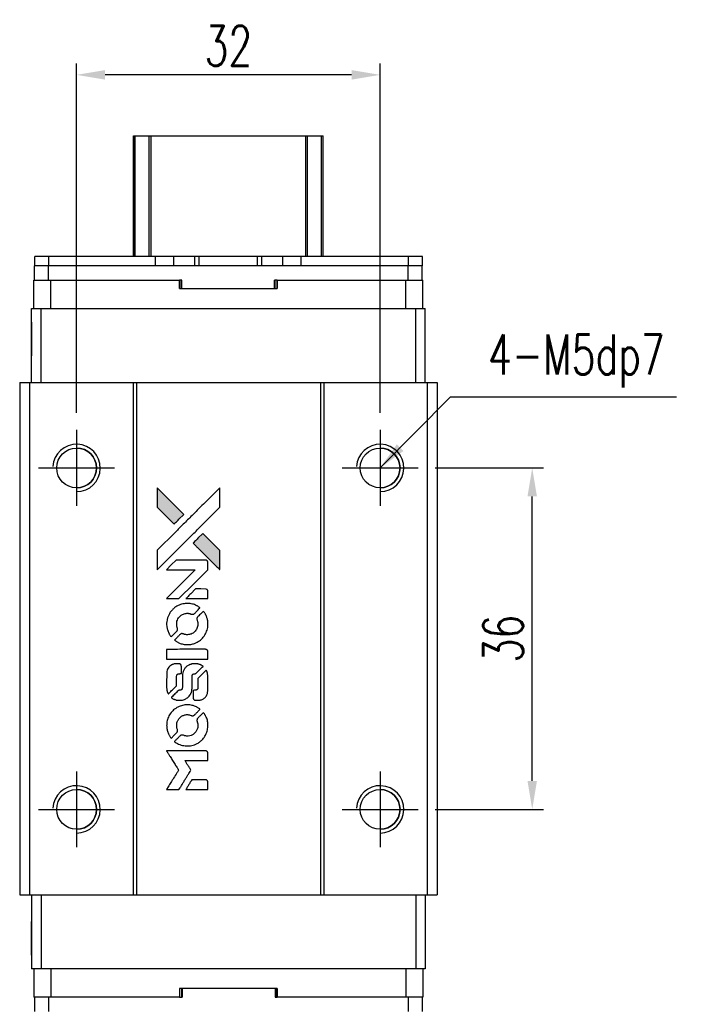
# Model space of a CAD drawing. Header units: millimetres. Extents: x 16 to 292, y -21 to 206.
# Tile 2 of 3: x 35 to 107, y 102 to 206. Entities that reach past the tile are written whole.
import ezdxf

# ---------------------------------------------------------------- set-up
doc = ezdxf.new("R2010")
doc.units = ezdxf.units.MM
doc.header["$LTSCALE"] = 0.15
doc.layers.get('0').update_dxf_attribs({"linetype": 'CONTINUOUS'})
doc.layers.get('Defpoints').update_dxf_attribs({"linetype": 'CONTINUOUS'})
doc.layers.add('DIM', color=4, linetype='CONTINUOUS')
doc.styles.add('DIM-7', font='SIMPLEX.shx', dxfattribs={"width": 0.7, "bigfont": 'chineset.shx'})
doc.dimstyles.new('CNS', dxfattribs={"dimtxt": 3.5, "dimasz": 2.5, "dimexe": 1, "dimexo": 1.5, "dimgap": 0.09, "dimtad": 0, "dimdsep": 46, "dimtxsty": 'DIM-7', "dimcen": 0.09, "dimclrd": 4, "dimclre": 4, "dimclrt": 4, "dimadec": 0, "dimazin": 0, "dimtfac": 1, "dimtix": 1, "dimtmove": 2, "dimatfit": 3, "dimfxl": 1, "dimtvp": 0.971429, "dimtolj": 1, "dimarcsym": 0})

# ---------------------------------------------------------------- blocks, each defined once
blk = doc.blocks.new('*D191')
at = {"layer": 'Defpoints', "color": 0}
for p in [(76.78, 158.85), (88.82, 158.85), (76.78, 122.85)]:
    blk.add_point(p, dxfattribs=at)
at = {"layer": 'DIM', "color": 7, "lineweight": -2}
for p, q in [((78.58, 158.85), (90.02, 158.85)), ((88.82, 125.85), (88.82, 155.85)), ((78.58, 122.85), (90.02, 122.85))]:
    blk.add_line(p, q, dxfattribs=at)
at = {"layer": 'DIM', "color": 7}
for points in [[(88.32, 155.85), (89.32, 155.85), (88.82, 158.85)], [(88.32, 125.85), (89.32, 125.85), (88.82, 122.85)]]:
    blk.add_solid(points, dxfattribs=at)
at = {"layer": 'DIM', "color": 7, "insert": (85.76, 140.85), "char_height": 4.2, "attachment_point": 5, "rotation": 90, "style": 'DIM-7'}
blk.add_mtext('\\A1;36', dxfattribs=at)
blk = doc.blocks.new('*D192')
at = {"layer": 'Defpoints', "color": 0}
for p in [(40.78, 200.29), (40.78, 162.85), (72.78, 162.85)]:
    blk.add_point(p, dxfattribs=at)
at = {"layer": 'DIM', "color": 7, "lineweight": -2}
for p, q in [((40.78, 164.65), (40.78, 201.49)), ((72.78, 164.65), (72.78, 201.49)), ((69.78, 200.29), (43.78, 200.29))]:
    blk.add_line(p, q, dxfattribs=at)
at = {"layer": 'DIM', "color": 7}
for points in [[(43.78, 200.79), (43.78, 199.79), (40.78, 200.29)], [(69.78, 200.79), (69.78, 199.79), (72.78, 200.29)]]:
    blk.add_solid(points, dxfattribs=at)
at = {"layer": 'DIM', "color": 7, "insert": (56.78, 203.35), "char_height": 4.2, "attachment_point": 5, "style": 'DIM-7'}
blk.add_mtext('\\A1;32', dxfattribs=at)
blk = doc.blocks.new('A$C65c57811')
at = {"linetype": 'Continuous'}
h = blk.add_hatch(color=256, dxfattribs=at)
h.dxf.hatch_style = 1
h.paths.add_polyline_path([(0, 31.81), (0, 30.78), (0, 29.76), (0.89, 28.87, 0.000288), (1.23, 28.53, 0.000479), (1.52, 28.24, 0.000013), (1.79, 27.99, 0.197177), (1.79, 27.98, 0.197497), (1.79, 27.99, 0.00004), (1.94, 28.13, 0.000834), (2.11, 28.3, 0.000506), (2.3, 28.49), (2.81, 29), (1.41, 30.41)])
h.paths.add_polyline_path([(4.81, 27), (4.3, 26.49, 0.000476), (4.11, 26.29, 0.000789), (3.94, 26.13, 0.000035), (3.79, 25.98, 0.19758), (3.79, 25.97, 0.198396), (3.79, 25.97, 0.000019), (4, 25.77, 0.000582), (4.22, 25.54, 0.000351), (4.49, 25.27, 0.000108), (5.62, 24.15, 0.000692), (6.19, 23.58, 0.000077), (6.59, 23.19, 0.197527), (6.6, 23.18, 0.410181), (6.61, 23.19, 0.000493), (6.61, 23.4, 0.002424), (6.61, 23.69, 0.000529), (6.61, 24.19), (6.61, 25.2), (5.71, 26.1)])
for points in [[(0.89, 28.87, 0.000288), (1.23, 28.53, 0.000479), (1.52, 28.24, 0.000013), (1.79, 27.99, 0.197177), (1.79, 27.98, 0.197497), (1.79, 27.99, 0.00004), (1.94, 28.13, 0.000836), (2.11, 28.3, 0.000505), (2.3, 28.49), (2.81, 29), (1.41, 30.41), (0, 31.81), (0, 30.78), (0, 29.76)], [(1.24, 24.39, -0.000056), (1.85, 25.01, -0.000021), (2.72, 25.87, -0.000021), (3.66, 26.81, -0.000025), (4.54, 27.69), (6.61, 29.75), (6.61, 30.78), (6.61, 31.8), (5.22, 30.42, 0.000274), (4.55, 29.76, 0.000123), (3.68, 28.88, 0.000121), (2.75, 27.96, 0.000165), (1.92, 27.13), (0, 25.22), (0, 24.19), (0, 23.16)], [(4.49, 25.27, 0.000108), (5.62, 24.15, 0.000692), (6.19, 23.58, 0.000077), (6.59, 23.19, 0.197527), (6.6, 23.18, 0.410182), (6.61, 23.19, 0.000493), (6.61, 23.4, 0.002424), (6.61, 23.69, 0.000529), (6.61, 24.19), (6.61, 25.2), (5.71, 26.1), (4.81, 27), (4.3, 26.49, 0.000476), (4.11, 26.29, 0.000789), (3.94, 26.13, 0.000035), (3.79, 25.98, 0.19758), (3.79, 25.97, 0.198396), (3.79, 25.97, 0.000019), (4, 25.77, 0.000582), (4.22, 25.54, 0.000351)], [(1.64, 20.12), (2.3, 20.12), (3.82, 21.64), (5.34, 23.17), (5.34, 23.59, 0.0008), (5.33, 23.86, 0.010795), (5.33, 23.96, 0.030495), (5.32, 24.02, 0.080372), (5.31, 24.06, 0.03816), (5.29, 24.09, 0.041799), (5.26, 24.12, 0.042486), (5.23, 24.15, 0.042078), (5.19, 24.17, 0.099276), (5.14, 24.18, 0.003302), (4.93, 24.18, 0.002586), (4.56, 24.19, 0.000204), (3.57, 24.18), (2, 24.18), (1.49, 23.67), (0.99, 23.17), (2.5, 23.16), (4.02, 23.16), (2.52, 21.67, 0.000253), (1.94, 21.09, 0.000412), (1.45, 20.6, 0.000041), (1.02, 20.17, 0.041338), (1, 20.15), (0.98, 20.12)], [(4.19, 20.12), (5.34, 20.12), (5.34, 20.55), (5.33, 20.97), (5.3, 21.02, 0.03146), (5.29, 21.05, 0.026444), (5.27, 21.07, 0.026444), (5.25, 21.09, 0.031457), (5.22, 21.1), (5.17, 21.13), (4.61, 21.14), (4.04, 21.14), (3.54, 20.64, 0.000745), (3.35, 20.44, 0.001228), (3.19, 20.28, 0.000087), (3.05, 20.13, 0.195134), (3.04, 20.13, 0.412117), (3.05, 20.12, 0.000048), (3.38, 20.12, 0.00109), (3.75, 20.12, 0.000653)], [(1.01, 17.21, 0.023681), (1.04, 17.03, 0.022402), (1.09, 16.85, 0.021929), (1.15, 16.67, 0.020503), (1.23, 16.49, 0.013745), (1.28, 16.39, 0.009767), (1.34, 16.28, 0.009658), (1.41, 16.18, 0.027804), (1.46, 16.12), (1.48, 16.09), (1.8, 16.41, 0.002053), (1.95, 16.56, 0.006738), (2.05, 16.67, 0.007826), (2.11, 16.74, 0.063909), (2.14, 16.78, 0.061532), (2.16, 16.83, 0.068674), (2.16, 16.89, 0.052072), (2.15, 16.96, 0.019648), (2.12, 17.05, -0.018366), (2.09, 17.17, -0.0288), (2.07, 17.27, -0.029061), (2.06, 17.37, -0.019155), (2.06, 17.49, -0.053809), (2.09, 17.74, -0.058833), (2.18, 17.98, -0.058566), (2.33, 18.18, -0.052525), (2.52, 18.36, -0.044733), (2.68, 18.46, -0.040573), (2.86, 18.53, -0.041123), (3.05, 18.57, -0.04951), (3.24, 18.58, -0.017369), (3.32, 18.57, -0.024255), (3.4, 18.56, -0.023787), (3.47, 18.53, -0.015798), (3.55, 18.5, 0.010631), (3.61, 18.48, 0.033653), (3.64, 18.47, 0.037806), (3.68, 18.47, 0.016307), (3.73, 18.47, 0.068179), (3.82, 18.48, 0.095747), (3.89, 18.52, 0.033418), (3.99, 18.6, 0.002133), (4.26, 18.88, 0.001452), (4.41, 19.03, 0.012393), (4.48, 19.1, 0.020479), (4.51, 19.15, 0.344362), (4.51, 19.16, 0.074287), (4.47, 19.2, 0.005454), (4.35, 19.27, 0.008391), (4.23, 19.35, 0.017097), (4.13, 19.4, 0.027375), (3.93, 19.49, 0.02835), (3.71, 19.55, 0.027723), (3.49, 19.59, 0.023913), (3.26, 19.61, 0.027047), (2.97, 19.6, 0.031685), (2.71, 19.56, 0.032425), (2.45, 19.49, 0.031013), (2.21, 19.39, 0.037914), (1.91, 19.22, 0.040153), (1.66, 19, 0.039834), (1.44, 18.75, 0.036173), (1.25, 18.46, 0.040752), (1.13, 18.17, 0.035885), (1.04, 17.86, 0.035491), (1, 17.53, 0.037615)], [(1.9, 15.69, 0.018008), (1.99, 15.63, 0.009842), (2.11, 15.56, 0.009807), (2.23, 15.49, 0.015716), (2.34, 15.44, 0.048467), (2.73, 15.32, 0.045841), (3.14, 15.27, 0.046006), (3.55, 15.3, 0.049638), (3.94, 15.4, 0.064819), (4.45, 15.67, 0.06695), (4.86, 16.06, 0.066691), (5.16, 16.54, 0.063505), (5.33, 17.09, 0.03135), (5.34, 17.23, 0.010439), (5.34, 17.44, 0.010391), (5.34, 17.65, 0.032408), (5.33, 17.79, 0.015696), (5.29, 17.95, 0.018095), (5.25, 18.11, 0.018551), (5.2, 18.25, 0.018352), (5.13, 18.4, 0.015568), (5.08, 18.49, 0.009832), (5.02, 18.6, 0.009795), (4.95, 18.7, 0.023727), (4.9, 18.77), (4.88, 18.8), (4.56, 18.48, 0.001528), (4.38, 18.31, 0.010022), (4.3, 18.22, 0.019586), (4.25, 18.16, 0.061865), (4.22, 18.11, 0.055054), (4.2, 18.05, 0.061607), (4.19, 17.98, 0.048725), (4.21, 17.9, 0.020221), (4.23, 17.8, -0.017722), (4.27, 17.69, -0.02685), (4.29, 17.59, -0.02759), (4.3, 17.49, -0.020233), (4.29, 17.38, -0.04793), (4.26, 17.17, -0.048386), (4.19, 16.98, -0.047866), (4.09, 16.79, -0.044964), (3.95, 16.63, -0.04333), (3.78, 16.49, -0.050921), (3.59, 16.39, -0.051473), (3.4, 16.34, -0.0459), (3.19, 16.32, -0.019014), (3.08, 16.32, -0.024114), (2.99, 16.33, -0.025081), (2.9, 16.35, -0.023892), (2.81, 16.38, 0.008624), (2.74, 16.41, 0.026486), (2.69, 16.42, 0.035074), (2.65, 16.43, 0.02756), (2.61, 16.43, 0.087163), (2.53, 16.42, 0.073291), (2.47, 16.38, 0.028074), (2.37, 16.29, 0.002594), (2.14, 16.07), (1.82, 15.74)], [(3.17, 13.75), (5.33, 13.75), (5.33, 14.18), (5.33, 14.6), (5.31, 14.65, 0.071429), (5.28, 14.7, 0.054799), (5.23, 14.73, 0.053585), (5.18, 14.76, 0.060698), (5.13, 14.77, 0.033975), (5.04, 14.78, 0.000112), (3.94, 14.78, 0.000726), (2.86, 14.78, 0.001084), (1.92, 14.77), (1, 14.77), (1, 14.26), (1, 13.75)], [(1.01, 10.58, 0.018538), (1.02, 10.51, 0.010695), (1.03, 10.44, 0.01068), (1.05, 10.36, 0.017678), (1.07, 10.29, 0.013849), (1.1, 10.22, 0.011814), (1.13, 10.15, 0.004513), (1.16, 10.08, 0.290035), (1.17, 10.07, 0.196418), (1.18, 10.07, 0.000124), (1.3, 10.2, 0.001477), (1.44, 10.34, 0.000898), (1.61, 10.5), (2.04, 10.93), (2.05, 11.47, -0.001471), (2.05, 11.88, -0.028714), (2.06, 12.01, -0.097073), (2.08, 12.08, -0.084199), (2.13, 12.14, -0.042698), (2.17, 12.17, -0.053912), (2.21, 12.19, -0.051004), (2.25, 12.2, -0.032967), (2.31, 12.2, 0.00807), (2.34, 12.2, 0.003023), (2.37, 12.2, 0.002994), (2.42, 12.21, 0.003629), (2.46, 12.21), (2.55, 12.22), (2.55, 12.63, 0.001618), (2.55, 12.83, 0.005206), (2.55, 12.96, 0.00535), (2.54, 13.05, 0.060675), (2.54, 13.09, 0.048484), (2.53, 13.11, 0.02389), (2.51, 13.13, 0.022812), (2.5, 13.15, 0.02462), (2.48, 13.17, 0.061781), (2.43, 13.22, 0.080179), (2.37, 13.24, 0.048561), (2.29, 13.25, 0.010021), (2.14, 13.25, 0.016602), (1.95, 13.25, 0.031409), (1.8, 13.23, 0.036474), (1.66, 13.19, 0.03439), (1.53, 13.13, 0.065928), (1.33, 12.99, 0.069066), (1.17, 12.8, 0.065697), (1.06, 12.57, 0.051559), (1.01, 12.3, 0.020904), (1.01, 12.15, 0.000451), (1, 11.44, 0.000419), (1, 10.72, 0.022759)], [(1.57, 9.63, 0.023289), (1.67, 9.57, 0.026845), (1.78, 9.51, 0.026047), (1.89, 9.47, 0.019751), (2.02, 9.43, 0.013249), (2.09, 9.42, 0.025169), (2.15, 9.41, 0.016532), (2.22, 9.41, 0.002937), (2.36, 9.41, 0.003317), (2.48, 9.41, 0.011808), (2.56, 9.41, 0.01777), (2.62, 9.42, 0.021476), (2.67, 9.43, 0.04325), (2.9, 9.5, 0.045753), (3.11, 9.61, 0.04649), (3.29, 9.75, 0.047672), (3.44, 9.93, 0.025315), (3.49, 10, 0.015208), (3.54, 10.09, 0.01512), (3.59, 10.19, 0.022488), (3.62, 10.28, 0.027857), (3.66, 10.42, 0.034138), (3.67, 10.55, 0.014286), (3.68, 10.75, 0.00124), (3.68, 11.25, -0.00103), (3.68, 11.56, -0.002552), (3.68, 11.79, -0.001594), (3.69, 11.97, -0.047676), (3.69, 12.01, -0.085307), (3.72, 12.09, -0.097789), (3.77, 12.14, -0.085947), (3.85, 12.18, -0.051339), (3.95, 12.2, 0.014634), (3.99, 12.2, 0.015028), (4.02, 12.21, 0.014927), (4.05, 12.22, 0.059415), (4.07, 12.22, 0.070595), (4.1, 12.25, 0.00028), (4.46, 12.61, 0.000111), (4.84, 12.98, 0.200239), (4.84, 12.99, 0.268906), (4.84, 13, 0.001866), (4.75, 13.05, 0.007532), (4.66, 13.1, 0.017818), (4.6, 13.13, 0.013256), (4.52, 13.16, 0.011636), (4.45, 13.19, 0.011528), (4.37, 13.21, 0.012303), (4.29, 13.23, 0.0423), (4.16, 13.25, 0.013657), (3.98, 13.25, 0.013857), (3.79, 13.24, 0.037428), (3.66, 13.23, 0.014927), (3.58, 13.2, 0.0122), (3.49, 13.18, 0.012518), (3.4, 13.15, 0.023062), (3.33, 13.12, 0.065961), (3.09, 12.95, 0.06055), (2.89, 12.72, 0.059676), (2.74, 12.45, 0.060497), (2.67, 12.15, 0.025683), (2.67, 12.09, 0.001528), (2.66, 11.9, 0.002124), (2.66, 11.65, 0.001173), (2.66, 11.36, -0.000809), (2.66, 10.84, -0.017164), (2.65, 10.68, -0.063931), (2.64, 10.6, -0.108429), (2.6, 10.54, -0.052941), (2.56, 10.51, -0.063675), (2.52, 10.49, -0.050562), (2.46, 10.47, -0.020337), (2.39, 10.46, 0.009897), (2.34, 10.46, 0.016482), (2.3, 10.45, 0.019019), (2.27, 10.45, 0.06043), (2.25, 10.44, 0.076267), (2.2, 10.41, 0.00054), (1.87, 10.07, 0.000307), (1.52, 9.72, 0.142594), (1.51, 9.69, 0.232419), (1.51, 9.68, 0.022995), (1.53, 9.67, 0.024627), (1.54, 9.65, 0.015407)], [(3.81, 9.57, 0.065483), (3.84, 9.52, 0.053271), (3.87, 9.48, 0.052018), (3.92, 9.44, 0.0556), (3.98, 9.42, 0.036839), (4.01, 9.41, 0.026922), (4.05, 9.4, 0.016905), (4.11, 9.4, 0.004317), (4.2, 9.4, 0.016369), (4.38, 9.4, 0.029936), (4.53, 9.42, 0.03418), (4.67, 9.46, 0.031327), (4.8, 9.51, 0.046935), (4.96, 9.61, 0.054053), (5.09, 9.73, 0.053701), (5.19, 9.88, 0.045364), (5.27, 10.06, 0.032479), (5.31, 10.21, 0.03386), (5.33, 10.37, 0.013578), (5.34, 10.61, 0.001155), (5.34, 11.25, 0.000413), (5.33, 11.79, 0.005008), (5.33, 12, 0.013199), (5.32, 12.12, 0.033956), (5.31, 12.2, 0.013909), (5.29, 12.29, 0.010864), (5.26, 12.39, 0.010938), (5.23, 12.47, 0.028702), (5.2, 12.53), (5.18, 12.58), (4.74, 12.14), (4.3, 11.7), (4.3, 11.19, -0.001504), (4.3, 10.97, -0.00328), (4.29, 10.81, -0.001901), (4.29, 10.67, -0.061333), (4.29, 10.64, -0.063621), (4.27, 10.6, -0.048633), (4.24, 10.56, -0.046769), (4.2, 10.52, -0.047961), (4.15, 10.49, -0.02678), (4.11, 10.47, -0.050957), (4.08, 10.46, -0.029398), (4.04, 10.46, -0.00401), (3.94, 10.46), (3.79, 10.45), (3.79, 10.04, 0.001061), (3.79, 9.79, 0.009147), (3.8, 9.69, 0.020721), (3.8, 9.62, 0.051619)], [(1.01, 6.53, 0.024131), (1.04, 6.34, 0.022344), (1.09, 6.15, 0.021883), (1.15, 5.97, 0.020884), (1.23, 5.78, 0.010669), (1.29, 5.68, 0.010389), (1.35, 5.58, 0.010913), (1.41, 5.49, 0.022227), (1.46, 5.42), (1.48, 5.39), (1.8, 5.72, 0.002452), (1.92, 5.85, 0.003628), (2.03, 5.96, 0.001662), (2.12, 6.06, 0.070159), (2.14, 6.09, 0.047671), (2.15, 6.1, 0.018624), (2.15, 6.13, 0.017921), (2.16, 6.16, 0.018804), (2.16, 6.19, 0.018255), (2.16, 6.23, 0.041312), (2.16, 6.26, 0.037164), (2.15, 6.3, 0.012342), (2.13, 6.34, -0.015101), (2.09, 6.45, -0.035998), (2.07, 6.54, -0.033244), (2.06, 6.63, -0.011249), (2.06, 6.76, -0.004059), (2.06, 6.87, -0.019693), (2.06, 6.93, -0.027943), (2.07, 6.98, -0.014411), (2.09, 7.04, -0.033089), (2.14, 7.19, -0.033887), (2.21, 7.32, -0.034021), (2.29, 7.45, -0.033942), (2.4, 7.56, -0.02816), (2.51, 7.67, -0.035032), (2.63, 7.75, -0.035269), (2.76, 7.81, -0.029196), (2.91, 7.86, -0.037862), (3.08, 7.89, -0.043657), (3.24, 7.89, -0.043064), (3.4, 7.86, -0.035184), (3.57, 7.81, 0.033699), (3.65, 7.78, 0.052815), (3.72, 7.77, 0.059167), (3.79, 7.78, 0.058972), (3.85, 7.8, 0.059208), (3.9, 7.83, 0.021125), (3.96, 7.88, 0.008691), (4.06, 7.98, 0.000851), (4.3, 8.23, 0.001873), (4.42, 8.35, 0.013884), (4.48, 8.41, 0.022355), (4.51, 8.45, 0.341453), (4.51, 8.47, 0.073011), (4.48, 8.5, 0.004587), (4.36, 8.57, 0.00748), (4.24, 8.65, 0.016837), (4.15, 8.7, 0.028606), (3.92, 8.8, 0.031352), (3.69, 8.87, 0.031004), (3.45, 8.91, 0.0268), (3.2, 8.92, 0.026698), (2.93, 8.91, 0.03002), (2.68, 8.86, 0.030357), (2.43, 8.79, 0.028554), (2.19, 8.69, 0.062944), (1.74, 8.39, 0.062206), (1.38, 7.99, 0.062448), (1.13, 7.51, 0.064355), (1.01, 7, 0.017377), (1.01, 6.89, 0.008369), (1, 6.76, 0.008367), (1.01, 6.63, 0.01757)], [(1.89, 5, 0.064158), (2.4, 4.73, 0.06356), (2.95, 4.6, 0.064004), (3.52, 4.61, 0.066747), (4.06, 4.76, 0.04321), (4.39, 4.95, 0.044737), (4.69, 5.18, 0.044901), (4.94, 5.47, 0.044184), (5.13, 5.8, 0.026293), (5.23, 6.04, 0.033344), (5.3, 6.28, 0.033227), (5.34, 6.53, 0.025815), (5.35, 6.8, 0.023119), (5.33, 7.06, 0.031044), (5.29, 7.29, 0.031337), (5.22, 7.51, 0.024258), (5.11, 7.75, 0.015622), (5.07, 7.83, 0.008495), (5.01, 7.92, 0.008415), (4.95, 8.02, 0.020814), (4.9, 8.08), (4.88, 8.11), (4.56, 7.8, 0.002843), (4.33, 7.57, 0.033917), (4.25, 7.47, 0.087906), (4.21, 7.4, 0.073302), (4.2, 7.31, 0.022047), (4.2, 7.27, 0.026465), (4.2, 7.23, 0.022233), (4.21, 7.19, 0.009985), (4.23, 7.13, -0.039011), (4.28, 6.93, -0.044398), (4.3, 6.74, -0.045096), (4.28, 6.54, -0.04265), (4.22, 6.35, -0.071154), (4.07, 6.08, -0.068827), (3.85, 5.86, -0.068713), (3.58, 5.7, -0.070507), (3.28, 5.63, -0.028605), (3.15, 5.63, -0.031418), (3.03, 5.64, -0.031044), (2.9, 5.66, -0.02668), (2.78, 5.71, 0.038913), (2.7, 5.73, 0.043732), (2.63, 5.74, 0.047754), (2.56, 5.74, 0.075756), (2.5, 5.72, 0.07294), (2.47, 5.7, 0.003456), (2.39, 5.62, 0.005023), (2.28, 5.52, 0.002422), (2.14, 5.38, 0.000819), (2.02, 5.26, 0.001349), (1.91, 5.15, 0.0001), (1.82, 5.06, 0.205335), (1.82, 5.06, 0.219821), (1.82, 5.05, 0.002494), (1.84, 5.04, 0.007089), (1.87, 5.02, 0.004494)], [(1.65, 0), (2.3, 0), (2.41, 0.18, -0.000297), (2.48, 0.29, -0.000037), (2.63, 0.53, -0.000043), (2.8, 0.81, -0.000036), (2.99, 1.12, 0.000044), (3.17, 1.41, 0.000063), (3.33, 1.68, 0.000035), (3.47, 1.9, 0.0009), (3.5, 1.96), (3.56, 2.05), (3.49, 2.16, 0.001175), (3.45, 2.23, 0.000208), (3.37, 2.35, 0.000225), (3.28, 2.5, 0.000203), (3.18, 2.65, -0.000711), (3.1, 2.79, -0.001119), (3.02, 2.92, -0.000263), (2.95, 3.02, -0.04589), (2.95, 3.04, -0.519312), (2.95, 3.05, -0.001914), (3.13, 3.05, -0.003124), (3.42, 3.05, -0.000285), (4.14, 3.05), (5.34, 3.05), (5.34, 3.47, 0.001727), (5.34, 3.77, 0.025279), (5.33, 3.88, 0.073886), (5.32, 3.94, 0.07426), (5.28, 3.99, 0.03264), (5.27, 4.01, 0.01784), (5.25, 4.02, 0.017712), (5.23, 4.04, 0.026854), (5.21, 4.05), (5.17, 4.07), (3.08, 4.07), (0.99, 4.07), (1, 4.05, -0.004595), (1.01, 4.04, -0.00016), (1.05, 3.97, -0.000298), (1.1, 3.9, -0.000208), (1.15, 3.81, 0.000986), (1.31, 3.56, 0.00025), (1.56, 3.16, 0.000268), (1.83, 2.73, 0.000436), (2.06, 2.36, -0.002932), (2.14, 2.24, -0.004718), (2.2, 2.14, -0.001113), (2.25, 2.05, -0.227179), (2.25, 2.04, -0.045982), (2.25, 2.03, -0.000145), (2.17, 1.91, -0.000825), (2.09, 1.77, -0.000517), (1.99, 1.61, 0.000056), (1.64, 1.05, 0.000289), (1.45, 0.75, 0.000481), (1.31, 0.52, 0.000418), (1.17, 0.28), (0.99, 0)], [(4.19, 0), (5.34, 0), (5.34, 0.42, 0.000842), (5.34, 0.69, 0.010591), (5.34, 0.79, 0.028995), (5.33, 0.84, 0.069543), (5.32, 0.88, 0.051063), (5.3, 0.92, 0.039932), (5.26, 0.96, 0.039414), (5.23, 0.99, 0.045845), (5.19, 1.01, 0.094811), (5.15, 1.02, 0.007124), (5.03, 1.02, 0.004713), (4.84, 1.03, 0.000534), (4.4, 1.03), (3.66, 1.03), (3.59, 0.92, 0.000828), (3.4, 0.61, 0.000879), (3.22, 0.31, 0.000048), (3.04, 0.01, 0.137596), (3.03, 0, 0.413028), (3.04, 0, 0.000016), (3.37, 0, 0.000623), (3.74, 0, 0.000374)]]:
    blk.add_lwpolyline(points, format="xyb", close=True)

msp = doc.modelspace()

# ---------------------------------------------------------------- linework, layer by layer
at = {"color": 7, "linetype": 'Continuous', "lineweight": 25}
for p, q in [((46.784, 181.15), (46.784, 193.85)), ((46.784, 181.15), (46.784, 193.85)), ((46.784, 181.15), (46.784, 193.85)), ((46.784, 193.85), (46.784, 181.15)), ((46.95, 181.15), (46.95, 193.85)), ((48.43, 181.15), (48.43, 193.85)), ((48.628, 193.85), (64.94, 193.85)), ((48.628, 181.15), (48.628, 193.85)), ((64.94, 181.15), (64.94, 193.85)), ((65.138, 181.15), (65.138, 193.85)), ((66.618, 181.15), (66.618, 193.85)), ((66.784, 181.15), (66.784, 193.85)), ((36.364, 180.15), (36.364, 181.15)), ((37.864, 181.15), (36.364, 181.15)), ((36.364, 180.15), (36.364, 181.15)), ((36.364, 181.15), (36.364, 181.15)), ((37.864, 180.15), (37.864, 181.15)), ((49.094, 181.15), (37.864, 181.15)), ((49.094, 180.15), (49.094, 181.15)), ((51.044, 181.15), (49.094, 181.15)), ((51.044, 180.15), (51.044, 181.15)), ((53.262, 181.15), (51.044, 181.15)), ((53.262, 180.15), (53.262, 181.15)), ((53.719, 181.15), (53.262, 181.15)), ((53.719, 180.15), (53.719, 181.15)), ((59.849, 181.15), (53.719, 181.15)), ((59.849, 180.15), (59.849, 181.15)), ((60.306, 181.15), (59.849, 181.15)), ((60.306, 180.15), (60.306, 181.15)), ((62.524, 181.15), (60.306, 181.15)), ((62.524, 180.15), (62.524, 181.15)), ((64.474, 181.15), (62.524, 181.15)), ((64.474, 180.15), (64.474, 181.15)), ((64.474, 180.15), (64.474, 181.15)), ((75.764, 181.15), (64.474, 181.15)), ((75.764, 180.15), (75.764, 181.15)), ((77.264, 181.15), (75.764, 181.15)), ((77.264, 180.15), (77.264, 181.15)), ((36.334, 178.65), (36.334, 180.15)), ((37.834, 180.15), (36.334, 180.15)), ((36.334, 178.65), (36.334, 180.15)), ((36.334, 180.15), (36.334, 180.15)), ((37.834, 178.65), (37.834, 180.15)), ((75.734, 180.15), (37.834, 180.15)), ((75.734, 178.65), (75.734, 180.15)), ((75.759, 180.15), (75.734, 180.15)), ((75.764, 180.15), (75.759, 180.15)), ((77.264, 180.15), (75.764, 180.15)), ((77.234, 178.65), (77.234, 180.15)), ((36.284, 175.65), (36.284, 178.65)), ((36.284, 178.65), (38.084, 178.65)), ((36.284, 177.75), (36.284, 178.65)), ((36.284, 175.65), (36.284, 178.65)), ((36.284, 177.75), (36.284, 178.65)), ((36.284, 178.65), (36.284, 178.65)), ((36.284, 178.65), (36.284, 178.65)), ((36.284, 178.65), (36.284, 178.65)), ((38.084, 175.65), (38.084, 178.65)), ((38.084, 178.65), (51.641, 178.65)), ((51.641, 177.75), (51.641, 178.65)), ((51.861, 178.65), (51.641, 178.65)), ((51.822, 177.75), (51.822, 178.65)), ((51.861, 177.75), (51.861, 178.65)), ((51.861, 177.75), (51.861, 178.65)), ((51.861, 178.65), (51.861, 178.65)), ((61.927, 178.65), (61.647, 178.65)), ((61.647, 177.75), (61.647, 178.65)), ((61.711, 177.75), (61.711, 178.65)), ((61.927, 177.75), (61.927, 178.65)), ((61.927, 178.65), (75.484, 178.65)), ((61.927, 178.65), (61.927, 177.75)), ((61.927, 178.65), (61.927, 178.65)), ((61.927, 177.75), (61.927, 178.65)), ((61.927, 178.65), (61.927, 177.75)), ((75.484, 175.65), (75.484, 178.65)), ((75.484, 178.65), (77.284, 178.65)), ((77.284, 175.65), (77.284, 178.65)), ((36.284, 177.75), (36.284, 177.75)), ((51.641, 177.75), (61.927, 177.75)), ((61.927, 177.75), (61.927, 177.75)), ((36.034, 167.85), (36.034, 175.65)), ((36.034, 175.65), (37.034, 175.65)), ((36.034, 167.85), (36.034, 175.65)), ((36.034, 175.65), (36.034, 175.65)), ((37.034, 167.85), (37.034, 175.65)), ((37.034, 175.65), (76.534, 175.65)), ((76.534, 167.85), (76.534, 175.65)), ((76.534, 175.65), (77.534, 175.65)), ((77.534, 167.85), (77.534, 175.65)), ((34.784, 167.85), (34.784, 113.85)), ((34.784, 167.85), (35.834, 167.85)), ((34.784, 167.85), (34.784, 113.85)), ((34.784, 167.85), (34.784, 167.85)), ((35.834, 167.85), (35.834, 113.85)), ((35.834, 167.85), (46.734, 167.85)), ((46.734, 167.85), (46.734, 113.85)), ((46.734, 167.85), (47.084, 167.85)), ((47.084, 167.85), (47.084, 113.85)), ((47.084, 167.85), (66.484, 167.85)), ((66.484, 167.85), (66.484, 113.85)), ((66.484, 167.85), (66.834, 167.85)), ((66.834, 167.85), (66.834, 113.85)), ((66.834, 167.85), (77.734, 167.85)), ((77.734, 167.85), (77.734, 113.85)), ((77.734, 167.85), (78.784, 167.85)), ((78.784, 167.85), (78.784, 113.85)), ((34.784, 113.85), (35.834, 113.85)), ((34.784, 113.85), (34.784, 113.85)), ((34.784, 113.85), (34.784, 113.85)), ((35.834, 113.85), (46.734, 113.85)), ((36.034, 113.85), (36.034, 106.05)), ((36.034, 113.85), (36.034, 106.05)), ((37.034, 113.85), (37.034, 106.05)), ((46.734, 113.85), (47.084, 113.85)), ((47.084, 113.85), (66.484, 113.85)), ((66.484, 113.85), (66.834, 113.85)), ((66.834, 113.85), (77.734, 113.85)), ((76.534, 113.85), (76.534, 106.05)), ((77.534, 113.85), (77.534, 106.05)), ((77.734, 113.85), (78.784, 113.85)), ((37.034, 106.05), (36.034, 106.05)), ((36.034, 106.05), (36.034, 106.05)), ((36.284, 106.05), (36.284, 103.05)), ((36.284, 106.05), (36.284, 103.05)), ((76.534, 106.05), (37.034, 106.05)), ((38.084, 106.05), (38.084, 103.05)), ((75.484, 106.05), (75.484, 103.05)), ((77.534, 106.05), (76.534, 106.05)), ((77.284, 106.05), (77.284, 103.05)), ((36.284, 103.95), (36.284, 103.05)), ((36.284, 103.95), (36.284, 103.05)), ((36.284, 103.95), (36.284, 103.95)), ((51.641, 103.95), (51.641, 103.05)), ((61.927, 103.95), (51.641, 103.95)), ((51.857, 103.95), (51.857, 103.05)), ((51.921, 103.95), (51.921, 103.05)), ((51.921, 103.95), (51.921, 103.05)), ((61.707, 103.95), (61.707, 103.05)), ((61.746, 103.95), (61.746, 103.05)), ((61.927, 103.95), (61.927, 103.05)), ((61.927, 103.95), (61.927, 103.05)), ((61.927, 103.95), (61.927, 103.95)), ((61.927, 103.05), (61.927, 103.95)), ((61.927, 103.05), (61.927, 103.95)), ((38.084, 103.05), (36.284, 103.05)), ((36.284, 103.05), (36.284, 103.05)), ((36.284, 103.05), (36.284, 103.05)), ((36.284, 103.05), (36.284, 103.05)), ((36.334, 103.05), (36.334, 101.55)), ((36.334, 103.05), (36.334, 101.55)), ((37.834, 103.05), (37.834, 101.55)), ((51.641, 103.05), (38.084, 103.05)), ((51.641, 103.05), (51.921, 103.05)), ((51.921, 103.05), (51.921, 103.05)), ((61.707, 103.05), (61.927, 103.05)), ((75.484, 103.05), (61.927, 103.05)), ((61.927, 103.05), (61.927, 103.05)), ((77.284, 103.05), (75.484, 103.05)), ((75.734, 103.05), (75.734, 101.55)), ((77.234, 103.05), (77.234, 101.55))]:
    msp.add_line(p, q, dxfattribs=at)
for p, q in [((40.784, 162.85), (40.784, 154.85)), ((72.784, 162.85), (72.784, 154.85)), ((36.784, 158.85), (44.784, 158.85)), ((68.784, 158.85), (76.784, 158.85)), ((40.784, 126.85), (40.784, 118.85)), ((72.784, 126.85), (72.784, 118.85)), ((36.784, 122.85), (44.784, 122.85)), ((68.784, 122.85), (76.784, 122.85))]:
    msp.add_line(p, q)
at = {"color": 7, "linetype": 'Continuous', "lineweight": 25, "flags": 128}
for points in [[(36.034, 170.675), (36.034, 170.741), (36.034, 170.934), (36.034, 171.239), (36.034, 171.634), (36.034, 172.089), (36.034, 172.571), (36.034, 173.045), (36.034, 173.474), (36.034, 173.827), (36.034, 174.078), (36.034, 174.209), (36.034, 174.209), (36.034, 174.078), (36.034, 173.827), (36.034, 173.474), (36.034, 173.045), (36.034, 172.571), (36.034, 172.089), (36.034, 171.634), (36.034, 171.239), (36.034, 170.934), (36.034, 170.741), (36.034, 170.675)], [(36.034, 111.025), (36.034, 110.959), (36.034, 110.767), (36.034, 110.462), (36.034, 110.067), (36.034, 109.611), (36.034, 109.129), (36.034, 108.656), (36.034, 108.227), (36.034, 107.873), (36.034, 107.622), (36.034, 107.492), (36.034, 107.492), (36.034, 107.622), (36.034, 107.873), (36.034, 108.227), (36.034, 108.656), (36.034, 109.129), (36.034, 109.611), (36.034, 110.067), (36.034, 110.462), (36.034, 110.767), (36.034, 110.959), (36.034, 111.025)]]:
    msp.add_lwpolyline(points, dxfattribs=at)
at = {"color": 7, "linetype": 'Continuous', "lineweight": 25}
for centre in [(40.784, 158.85), (72.784, 158.85), (40.784, 122.85), (72.784, 122.85)]:
    msp.add_circle(centre, 2.1, dxfattribs=at)
for centre in [(40.784, 158.85), (72.784, 158.85), (40.784, 122.85), (72.784, 122.85)]:
    msp.add_arc(centre, 2.5, 270, 176.87428)
for centre, start, end in [((40.784, 158.85), 0, 90), ((72.784, 158.85), 0, 90), ((40.784, 158.85), 270, 0), ((72.784, 158.85), 270, 0), ((40.784, 122.85), 0, 90), ((72.784, 122.85), 0, 90), ((40.784, 122.85), 270, 0), ((72.784, 122.85), 270, 0)]:
    msp.add_arc(centre, 2.1, start, end, dxfattribs=at)
for points, knots in [([(46.784, 193.85), (46.784, 193.85), (46.8, 193.85), (46.863, 193.85), (46.908, 193.85), (46.95, 193.85)], [0, 0, 0, 0, 0.5, 0.5, 1, 1, 1, 1]), ([(46.95, 193.85), (47.124, 193.85), (47.302, 193.85), (47.641, 193.85), (47.8, 193.85), (48.073, 193.85), (48.186, 193.85), (48.351, 193.85), (48.405, 193.85), (48.43, 193.85)], [0, 0, 0, 0, 0.25, 0.25, 0.5, 0.5, 0.75, 0.75, 1, 1, 1, 1]), ([(48.43, 193.85), (48.437, 193.85), (48.46, 193.85), (48.535, 193.85), (48.585, 193.85), (48.628, 193.85)], [0, 0, 0, 0, 0.5, 0.5, 1, 1, 1, 1]), ([(64.94, 193.85), (64.983, 193.85), (65.033, 193.85), (65.108, 193.85), (65.131, 193.85), (65.138, 193.85)], [0, 0, 0, 0, 0.5, 0.5, 1, 1, 1, 1]), ([(65.138, 193.85), (65.163, 193.85), (65.216, 193.85), (65.382, 193.85), (65.495, 193.85), (65.768, 193.85), (65.927, 193.85), (66.265, 193.85), (66.444, 193.85), (66.618, 193.85)], [0, 0, 0, 0, 0.25, 0.25, 0.5, 0.5, 0.75, 0.75, 1, 1, 1, 1]), ([(66.618, 193.85), (66.66, 193.85), (66.705, 193.85), (66.768, 193.85), (66.784, 193.85), (66.784, 193.85)], [0, 0, 0, 0, 0.5, 0.5, 1, 1, 1, 1])]:
    msp.add_open_spline(points, degree=3, knots=knots, dxfattribs=at)

# ---------------------------------------------------------------- block references
msp.add_blockref('A$C65c57811', (49.277, 124.95))

# ---------------------------------------------------------------- texts
at = {"layer": 'DIM', "color": 0, "insert": (84.156, 167.314), "char_height": 4.2, "attachment_point": 7, "style": 'DIM-7'}
msp.add_mtext('4-M5dp7', dxfattribs=at)

# ---------------------------------------------------------------- dimensions: what is measured, and where the dimension line sits
at = {"layer": 'DIM', "color": 0}
dim = msp.add_linear_dim(base=(40.784, 200.292), p1=(72.784, 162.85), p2=(40.784, 162.85), dimstyle='CNS', override={"dimscale": 1.2, "dimgap": 0.8, "dimtad": 1, "dimclrd": 7, "dimclre": 7, "dimclrt": 7, "dimtmove": 1}, dxfattribs=at)
dim.commit()
dim.dimension.update_dxf_attribs({"geometry": '*D192', "text_midpoint": (56.784, 203.352)})
dim = msp.add_linear_dim(base=(88.823, 158.85), p1=(76.784, 122.85), p2=(76.784, 158.85), angle=90, dimstyle='CNS', override={"dimscale": 1.2, "dimgap": 0.8, "dimtad": 1, "dimclrd": 7, "dimclre": 7, "dimclrt": 7, "dimtmove": 1}, dxfattribs=at)
dim.commit()
dim.dimension.update_dxf_attribs({"geometry": '*D191', "text_midpoint": (85.763, 140.85)})

# ---------------------------------------------------------------- leaders
at = {"layer": 'DIM', "color": 0, "annotation_type": 0, "has_hookline": 1, "hookline_direction": 0, "text_width": 19.88}
msp.add_leader([(72.784, 158.85), (80.196, 166.354), (83.196, 166.354)], dimstyle='CNS', override={"dimscale": 1.2, "dimgap": 0.8, "dimtad": 1, "dimclrd": 7, "dimclre": 4, "dimtmove": 1}, dxfattribs=at)

doc.saveas('drawing.dxf')
